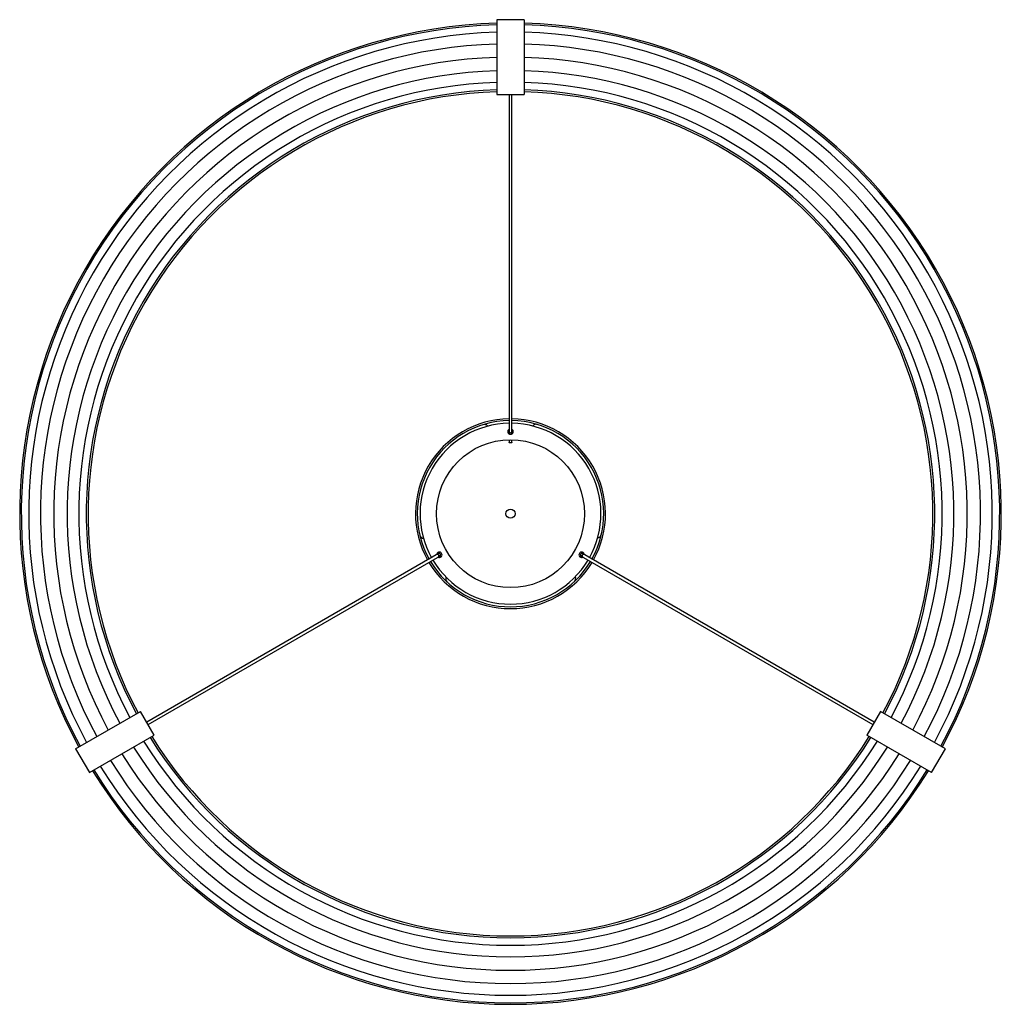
# Paper-space layout '_Inferior' of a CAD drawing. Header units: inches. Extents: x -21.2 to 21.2, y -21.2 to 21.3.
import ezdxf

# ---------------------------------------------------------------- set-up
doc = ezdxf.new("R2010")
doc.units = ezdxf.units.IN
doc.header["$MEASUREMENT"] = 0

psp = doc.layouts.new('_Inferior')

# ---------------------------------------------------------------- linework, layer by layer
at = {"color": 7, "linetype": 'Continuous', "lineweight": 25}
for p, q in [((0.591, 21.299), (-0.591, 21.299)), ((-0.591, 21.299), (-0.591, 18.071)), ((0.591, 21.299), (0.591, 18.071)), ((-0.591, 18.071), (0.591, 18.071)), ((-0.059, 18.071), (-0.059, 3.548)), ((0.059, 3.548), (0.059, 18.071)), ((-0.079, 3.898), (-0.079, 3.897)), ((-0.073, 3.898), (-0.073, 3.897)), ((-0.073, 3.898), (-0.06, 3.898)), ((0.06, 3.898), (0.073, 3.898)), ((0.073, 3.897), (0.073, 3.898)), ((0.079, 3.897), (0.079, 3.898)), ((-0.059, 3.538), (-0.059, 3.443)), ((0.004, 3.49), (-0.002, 3.49)), ((0.059, 3.444), (0.059, 3.538)), ((0.079, 3.625), (0.079, 3.631)), ((-0.059, 3.186), (-0.059, 3.082)), ((0.059, 3.082), (0.059, 3.185)), ((0.079, 3.184), (0.079, 3.188)), ((-3.103, -1.723), (-15.679, -8.984)), ((-15.62, -9.087), (-3.044, -1.825)), ((3.044, -1.825), (15.62, -9.087)), ((15.679, -8.984), (3.103, -1.723)), ((-18.741, -10.138), (-15.945, -8.524)), ((-15.355, -9.547), (-15.945, -8.524)), ((15.945, -8.524), (15.355, -9.547)), ((18.741, -10.138), (15.945, -8.524)), ((-18.15, -11.161), (-15.355, -9.547)), ((18.15, -11.161), (15.355, -9.547)), ((-18.741, -10.138), (-18.15, -11.161)), ((18.15, -11.161), (18.741, -10.138))]:
    psp.add_line(p, q, dxfattribs=at)
at = {"color": 7, "linetype": 'Continuous', "lineweight": 25, "flags": 128}
psp.add_lwpolyline([(0.059, 3.082), (0.055, 3.07), (0.042, 3.059), (0.023, 3.052), (0, 3.049), (-0.023, 3.052), (-0.042, 3.059), (-0.055, 3.07), (-0.059, 3.082)], dxfattribs=at)
at = {"color": 7, "linetype": 'Continuous', "lineweight": 25}
for radius in [3.189, 0.197]:
    psp.add_circle((0, 0), radius, dxfattribs=at)
for centre, radius, start, end in [((0, 0), 21.153, 91.5998, 208.4002), ((0, 0), 21.085, 91.605, 208.395), ((0, 0), 21.153, 331.5998, 88.4002), ((0, 0), 21.085, 331.605, 88.395), ((0, 0), 20.764, 91.6298, 208.3702), ((0, 0), 20.764, 331.6298, 88.3702), ((0, 0), 20.258, 91.6705, 208.3295), ((0, 0), 20.258, 331.6705, 88.3295), ((0, 0), 19.685, 91.7191, 208.2809), ((0, 0), 19.685, 331.7191, 88.2809), ((0, 0), 19.107, 91.7711, 208.2289), ((0, 0), 19.107, 331.7711, 88.2289), ((0, 0), 18.607, 91.8188, 208.1812), ((0, 0), 18.285, 91.8508, 208.1492), ((0, 0), 18.607, 331.8188, 88.1812), ((0, 0), 18.285, 331.8508, 88.1492), ((0, 0), 18.203, 91.8592, 208.1408), ((0, 0), 18.203, 331.8592, 88.1408), ((0, 0), 4.094, 90.8287, 209.1736), ((0, 0), 4.016, 90.8422, 209.1574), ((0, 0), 3.898, 90.8695, 209.1318), ((-1.127, 3.649), 0.197, 39.4024, 107.1709), ((0, 0), 4.094, 330.8264, 89.1727), ((0, 0), 4.016, 330.8426, 89.1549), ((0, 0), 3.898, 330.8682, 89.1298), ((1.102, 3.657), 0.197, 73.2336, 141.002), ((0, 3.543), 0.118, 120.5115, 59.4258), ((0, 3.548), 0.0591, 180, 0), ((-3.717, -0.874), 0.197, 193.2336, 261.002), ((3.724, -0.848), 0.197, 279.4024, 347.1709), ((-3.069, -1.772), 0.118, 240, 180), ((3.069, -1.772), 0.118, 360, 300), ((0, 0), 4.094, 210.8264, 329.1736), ((0, 0), 4.016, 210.8426, 329.1574), ((0, 0), 3.898, 210.8682, 329.1318), ((-3.142, -1.805), 0.0524, 21.2736, 107.0918), ((-3.073, -1.774), 0.0591, 300, 120), ((-3.134, -1.819), 0.0524, 312.9082, 38.7264), ((3.073, -1.774), 0.0591, 60, 240), ((3.134, -1.819), 0.0524, 141.2736, 227.0918), ((3.142, -1.805), 0.0524, 72.9082, 158.7264), ((-2.596, -2.801), 0.197, 159.4024, 227.1709), ((2.616, -2.782), 0.197, 313.2336, 21.002), ((0, 0), 18.285, 211.8508, 328.1492), ((0, 0), 18.203, 211.8592, 328.1408), ((0, 0), 19.107, 211.7711, 328.2289), ((0, 0), 18.607, 211.8188, 328.1812), ((0, 0), 19.685, 211.7191, 328.2809), ((0, 0), 20.764, 211.6298, 328.3702), ((0, 0), 20.258, 211.6705, 328.3295), ((0, 0), 21.153, 211.5998, 328.4002), ((0, 0), 21.085, 211.605, 328.395)]:
    psp.add_arc(centre, radius, start, end, dxfattribs=at)
for points, knots in [([(-0.059, 18.071), (-0.059, 17.929), (-0.059, 17.633), (-0.059, 17.028), (-0.059, 16.266), (-0.059, 15.427), (-0.059, 14.642), (-0.059, 13.896), (-0.059, 13.149), (-0.059, 12.468), (-0.059, 11.851), (-0.059, 11.3), (-0.059, 10.734), (-0.059, 10.149), (-0.059, 9.544), (-0.059, 8.916), (-0.059, 8.3), (-0.059, 7.704), (-0.059, 7.14), (-0.059, 6.596), (-0.059, 6.19), (-0.059, 5.916), (-0.059, 5.752), (-0.059, 5.573), (-0.059, 5.369), (-0.059, 5.139), (-0.059, 4.885), (-0.059, 4.611), (-0.059, 4.321), (-0.059, 4.09), (-0.059, 3.92), (-0.059, 3.815), (-0.059, 3.723), (-0.059, 3.653), (-0.059, 3.614), (-0.059, 3.611), (-0.059, 3.609)], [0, 0, 0, 0, 0.031788, 0.066318, 0.128516, 0.190324, 0.245319, 0.300268, 0.355206, 0.410115, 0.448106, 0.486074, 0.524006, 0.561914, 0.599885, 0.637984, 0.676219, 0.709766, 0.743304, 0.775914, 0.80669, 0.816539, 0.826225, 0.837164, 0.850037, 0.864839, 0.88157, 0.900243, 0.920902, 0.943633, 0.952668, 0.961858, 0.97113, 0.980504, 0.990165, 1, 1, 1, 1]), ([(0.059, 3.611), (0.059, 3.611), (0.059, 3.607), (0.059, 3.625), (0.059, 3.672), (0.059, 3.749), (0.059, 3.866), (0.059, 4.018), (0.059, 4.171), (0.059, 4.32), (0.059, 4.463), (0.059, 4.627), (0.059, 4.807), (0.059, 5), (0.059, 5.179), (0.059, 5.355), (0.059, 5.534), (0.059, 5.717), (0.059, 6.014), (0.059, 6.431), (0.059, 7.008), (0.059, 7.628), (0.059, 8.283), (0.059, 8.946), (0.059, 9.607), (0.059, 10.257), (0.059, 10.884), (0.059, 11.49), (0.059, 12.201), (0.059, 13.009), (0.059, 13.916), (0.059, 14.821), (0.059, 15.589), (0.059, 16.22), (0.059, 16.698), (0.059, 17.159), (0.059, 17.501), (0.059, 17.73), (0.059, 17.868), (0.059, 17.982), (0.059, 18.051), (0.059, 18.071)], [0, 0, 0, 0, 0.002886, 0.014255, 0.02234, 0.030222, 0.043093, 0.055572, 0.067409, 0.078499, 0.088862, 0.098509, 0.11318, 0.125868, 0.137151, 0.148437, 0.159796, 0.17123, 0.182742, 0.2148, 0.247182, 0.285805, 0.3244, 0.362942, 0.404057, 0.445012, 0.485954, 0.526896, 0.567897, 0.634514, 0.701192, 0.767895, 0.834685, 0.868239, 0.901886, 0.934429, 0.964931, 0.974632, 0.984285, 0.995417, 1, 1, 1, 1])]:
    psp.add_open_spline(points, degree=3, knots=knots, dxfattribs=at)

doc.saveas('drawing.dxf')
